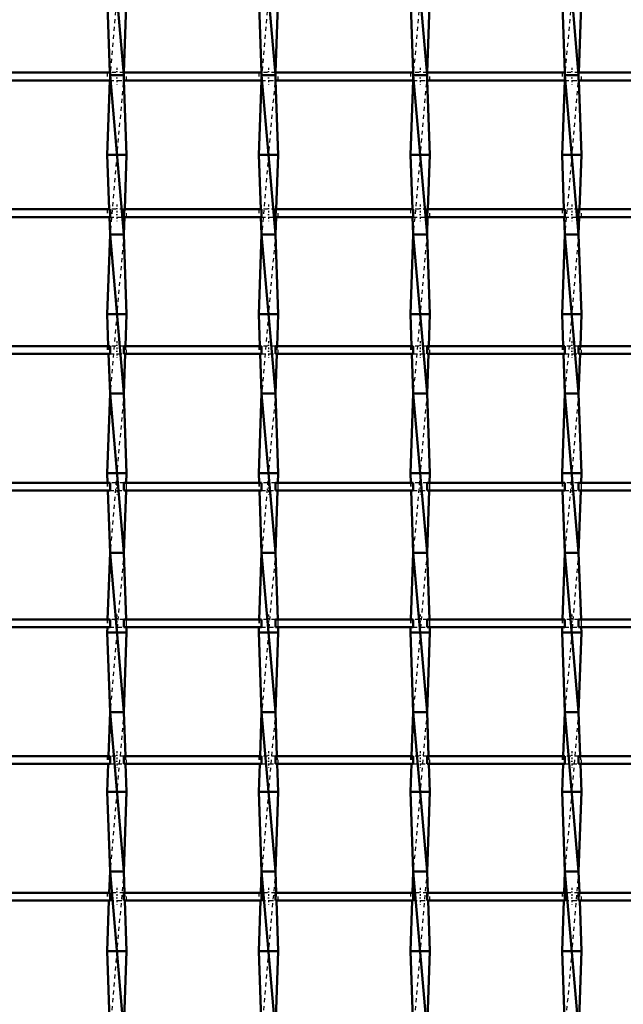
# Model space of a CAD drawing. Header units: millimetres. Extents: x -646 to 551, y -500 to 878.
# Tile 9 of 14: x -158 to -6, y 145 to 392. Entities that reach past the tile are written whole.
import ezdxf

# ---------------------------------------------------------------- set-up
doc = ezdxf.new("R2010")
doc.units = ezdxf.units.MM
doc.linetypes.add('Center', pattern=[1.5, 0.45, -0.5, 0.05, -0.5])
doc.linetypes.add('Dashed', pattern=[2, 1, -1])
for name, color, linetype, lineweight in [('AM_0', 7, 'Continuous', 50), ('AM_7', 7, 'Center', 25), ('AM_9', 6, 'Dashed', 25)]:
    doc.layers.add(name, color=color, linetype=linetype, lineweight=lineweight)

# ---------------------------------------------------------------- blocks, each defined once
blk = doc.blocks.new('7_kg87bdsm7kesa1r7q9rjo4zob________0_in_LSSP2303438211600100035010_4')
at = {"layer": 'AM_0'}
for p, q in [((-135.08, 418), (-131.62, 378)), ((-135.8, 398), (-135.11, 378.63)), ((-130.9, 398), (-131.59, 378.63)), ((-135.13, 376.63), (-135.8, 358)), ((-131.62, 378), (-135.08, 378)), ((-135.08, 378), (-131.62, 338)), ((-131.57, 376.63), (-130.9, 358)), ((-130.9, 358), (-135.8, 358)), ((-135.8, 358), (-135.31, 344.3)), ((-130.9, 358), (-131.39, 344.3)), ((-135.24, 342.3), (-135.08, 338)), ((-131.46, 342.3), (-131.62, 338)), ((-135.08, 338), (-135.8, 318)), ((-135.08, 338), (-131.62, 298)), ((-131.62, 338), (-135.08, 338)), ((-131.62, 338), (-130.9, 318)), ((-130.9, 318), (-135.8, 318)), ((-135.8, 318), (-135.51, 309.97)), ((-130.9, 318), (-131.19, 309.97)), ((-135.44, 307.97), (-135.08, 298)), ((-131.26, 307.97), (-131.62, 298)), ((-135.08, 298), (-135.8, 278)), ((-135.08, 298), (-131.62, 258)), ((-131.62, 298), (-135.08, 298)), ((-131.62, 298), (-130.9, 278)), ((-135.8, 278), (-135.72, 275.64)), ((-130.9, 278), (-135.8, 278)), ((-130.9, 278), (-130.98, 275.64)), ((-135.64, 273.64), (-135.08, 258)), ((-131.06, 273.64), (-131.62, 258)), ((-135.08, 258), (-135.68, 241.31)), ((-135.08, 258), (-131.62, 218)), ((-131.62, 258), (-135.08, 258)), ((-131.62, 258), (-131.02, 241.31)), ((-135.75, 239.31), (-135.8, 238)), ((-135.8, 238), (-135.08, 218)), ((-130.9, 238), (-135.8, 238)), ((-130.9, 238), (-131.62, 218)), ((-130.95, 239.31), (-130.9, 238)), ((-135.08, 218), (-135.48, 206.98)), ((-135.08, 218), (-131.62, 178)), ((-131.62, 218), (-135.08, 218)), ((-131.62, 218), (-131.22, 206.98)), ((-135.55, 204.98), (-135.8, 198)), ((-131.15, 204.98), (-130.9, 198)), ((-130.9, 198), (-135.8, 198)), ((-135.8, 198), (-135.08, 178)), ((-130.9, 198), (-131.62, 178)), ((-135.08, 178), (-135.27, 172.65)), ((-135.08, 178), (-131.62, 138)), ((-131.62, 178), (-135.08, 178)), ((-131.62, 178), (-131.43, 172.65)), ((-135.35, 170.65), (-135.8, 158)), ((-131.35, 170.65), (-130.9, 158)), ((-130.9, 158), (-135.8, 158)), ((-135.8, 158), (-135.08, 138)), ((-130.9, 158), (-131.61, 138.32))]:
    blk.add_line(p, q, dxfattribs=at)
at = {"layer": 'AM_9'}
for p, q in [((-131.62, 418), (-135.08, 378)), ((-135.11, 378.63), (-135.08, 378)), ((-131.59, 378.63), (-131.62, 378)), ((-135.08, 378), (-135.13, 376.63)), ((-131.62, 378), (-135.08, 338)), ((-131.62, 378), (-131.57, 376.63)), ((-135.31, 344.3), (-135.24, 342.3)), ((-131.39, 344.3), (-131.46, 342.3)), ((-131.62, 338), (-135.08, 298)), ((-135.51, 309.97), (-135.44, 307.97)), ((-131.19, 309.97), (-131.26, 307.97)), ((-131.62, 298), (-135.08, 258)), ((-135.72, 275.64), (-135.64, 273.64)), ((-130.98, 275.64), (-131.06, 273.64)), ((-131.62, 258), (-135.08, 218)), ((-135.68, 241.31), (-135.75, 239.31)), ((-131.02, 241.31), (-130.95, 239.31)), ((-131.62, 218), (-135.08, 178)), ((-135.48, 206.98), (-135.55, 204.98)), ((-131.22, 206.98), (-131.15, 204.98)), ((-131.62, 178), (-135.08, 138)), ((-135.27, 172.65), (-135.35, 170.65)), ((-131.43, 172.65), (-131.35, 170.65))]:
    blk.add_line(p, q, dxfattribs=at)
blk = doc.blocks.new('8_bzjpzxdftu7krgdunhydm5e9e________0_in_LSSP2303438211600100035010_4')
at = {"layer": 'AM_0'}
for p, q in [((-96.98, 418), (-93.52, 378)), ((-97.7, 398), (-97.01, 378.63)), ((-92.8, 398), (-93.49, 378.63)), ((-97.03, 376.63), (-97.7, 358)), ((-96.98, 378), (-93.52, 338)), ((-93.52, 378), (-96.98, 378)), ((-93.47, 376.63), (-92.8, 358)), ((-97.7, 358), (-97.21, 344.3)), ((-92.8, 358), (-97.7, 358)), ((-92.8, 358), (-93.29, 344.3)), ((-97.14, 342.3), (-96.98, 338)), ((-93.36, 342.3), (-93.52, 338)), ((-96.98, 338), (-97.7, 318)), ((-96.98, 338), (-93.52, 298)), ((-93.52, 338), (-96.98, 338)), ((-93.52, 338), (-92.8, 318)), ((-97.7, 318), (-97.41, 309.97)), ((-92.8, 318), (-97.7, 318)), ((-92.8, 318), (-93.09, 309.97)), ((-97.34, 307.97), (-96.98, 298)), ((-93.16, 307.97), (-93.52, 298)), ((-96.98, 298), (-97.7, 278)), ((-93.52, 298), (-96.98, 298)), ((-96.98, 298), (-93.52, 258)), ((-93.52, 298), (-92.8, 278)), ((-92.8, 278), (-97.7, 278)), ((-97.7, 278), (-97.62, 275.64)), ((-92.8, 278), (-92.88, 275.64)), ((-97.54, 273.64), (-96.98, 258)), ((-92.96, 273.64), (-93.52, 258)), ((-96.98, 258), (-97.58, 241.31)), ((-96.98, 258), (-93.52, 218)), ((-93.52, 258), (-96.98, 258)), ((-93.52, 258), (-92.92, 241.31)), ((-97.65, 239.31), (-97.7, 238)), ((-92.8, 238), (-97.7, 238)), ((-97.7, 238), (-96.98, 218)), ((-92.8, 238), (-93.52, 218)), ((-92.85, 239.31), (-92.8, 238)), ((-96.98, 218), (-97.38, 206.98)), ((-96.98, 218), (-93.52, 178)), ((-93.52, 218), (-96.98, 218)), ((-93.52, 218), (-93.12, 206.98)), ((-97.45, 204.98), (-97.7, 198)), ((-93.05, 204.98), (-92.8, 198)), ((-97.7, 198), (-96.98, 178)), ((-92.8, 198), (-97.7, 198)), ((-92.8, 198), (-93.52, 178)), ((-96.98, 178), (-97.17, 172.65)), ((-96.98, 178), (-93.52, 138)), ((-93.52, 178), (-96.98, 178)), ((-93.52, 178), (-93.33, 172.65)), ((-97.25, 170.65), (-97.7, 158)), ((-93.25, 170.65), (-92.8, 158)), ((-92.8, 158), (-97.7, 158)), ((-97.7, 158), (-96.98, 138)), ((-92.8, 158), (-93.51, 138.32))]:
    blk.add_line(p, q, dxfattribs=at)
at = {"layer": 'AM_9'}
for p, q in [((-93.52, 418), (-96.98, 378)), ((-97.01, 378.63), (-96.98, 378)), ((-93.49, 378.63), (-93.52, 378)), ((-96.98, 378), (-97.03, 376.63)), ((-93.52, 378), (-96.98, 338)), ((-93.52, 378), (-93.47, 376.63)), ((-97.21, 344.3), (-97.14, 342.3)), ((-93.29, 344.3), (-93.36, 342.3)), ((-93.52, 338), (-96.98, 298)), ((-97.41, 309.97), (-97.34, 307.97)), ((-93.09, 309.97), (-93.16, 307.97)), ((-93.52, 298), (-96.98, 258)), ((-97.62, 275.64), (-97.54, 273.64)), ((-92.88, 275.64), (-92.96, 273.64)), ((-93.52, 258), (-96.98, 218)), ((-97.58, 241.31), (-97.65, 239.31)), ((-92.92, 241.31), (-92.85, 239.31)), ((-93.52, 218), (-96.98, 178)), ((-97.38, 206.98), (-97.45, 204.98)), ((-93.12, 206.98), (-93.05, 204.98)), ((-93.52, 178), (-96.98, 138)), ((-97.17, 172.65), (-97.25, 170.65)), ((-93.33, 172.65), (-93.25, 170.65))]:
    blk.add_line(p, q, dxfattribs=at)
blk = doc.blocks.new('9_qbci5zwy46qh72embo3f2vlkv________0_in_LSSP2303438211600100035010_4')
at = {"layer": 'AM_0'}
for p, q in [((-58.88, 418), (-55.42, 378)), ((-59.6, 398), (-58.91, 378.63)), ((-54.7, 398), (-55.39, 378.63)), ((-58.93, 376.63), (-59.6, 358)), ((-58.88, 378), (-55.42, 338)), ((-55.42, 378), (-58.88, 378)), ((-55.37, 376.63), (-54.7, 358)), ((-54.7, 358), (-59.6, 358)), ((-59.6, 358), (-59.11, 344.3)), ((-54.7, 358), (-55.19, 344.3)), ((-59.04, 342.3), (-58.88, 338)), ((-55.26, 342.3), (-55.42, 338)), ((-58.88, 338), (-59.6, 318)), ((-58.88, 338), (-55.42, 298)), ((-55.42, 338), (-58.88, 338)), ((-55.42, 338), (-54.7, 318)), ((-54.7, 318), (-59.6, 318)), ((-59.6, 318), (-59.31, 309.97)), ((-54.7, 318), (-54.99, 309.97)), ((-59.24, 307.97), (-58.88, 298)), ((-55.06, 307.97), (-55.42, 298)), ((-58.88, 298), (-59.6, 278)), ((-55.42, 298), (-58.88, 298)), ((-58.88, 298), (-55.42, 258)), ((-55.42, 298), (-54.7, 278)), ((-54.7, 278), (-59.6, 278)), ((-59.6, 278), (-59.52, 275.64)), ((-54.7, 278), (-54.78, 275.64)), ((-59.44, 273.64), (-58.88, 258)), ((-54.86, 273.64), (-55.42, 258)), ((-58.88, 258), (-59.48, 241.31)), ((-58.88, 258), (-55.42, 218)), ((-55.42, 258), (-58.88, 258)), ((-55.42, 258), (-54.82, 241.31)), ((-59.55, 239.31), (-59.6, 238)), ((-54.7, 238), (-59.6, 238)), ((-59.6, 238), (-58.88, 218)), ((-54.7, 238), (-55.42, 218)), ((-54.75, 239.31), (-54.7, 238)), ((-58.88, 218), (-59.28, 206.98)), ((-58.88, 218), (-55.42, 178)), ((-55.42, 218), (-58.88, 218)), ((-55.42, 218), (-55.02, 206.98)), ((-59.35, 204.98), (-59.6, 198)), ((-54.95, 204.98), (-54.7, 198)), ((-59.6, 198), (-58.88, 178)), ((-54.7, 198), (-59.6, 198)), ((-54.7, 198), (-55.42, 178)), ((-58.88, 178), (-59.07, 172.65)), ((-58.88, 178), (-55.42, 138)), ((-55.42, 178), (-58.88, 178)), ((-55.42, 178), (-55.23, 172.65)), ((-59.15, 170.65), (-59.6, 158)), ((-55.15, 170.65), (-54.7, 158)), ((-54.7, 158), (-59.6, 158)), ((-59.6, 158), (-58.88, 138)), ((-54.7, 158), (-55.41, 138.32))]:
    blk.add_line(p, q, dxfattribs=at)
at = {"layer": 'AM_9'}
for p, q in [((-55.42, 418), (-58.88, 378)), ((-58.91, 378.63), (-58.88, 378)), ((-55.39, 378.63), (-55.42, 378)), ((-58.88, 378), (-58.93, 376.63)), ((-55.42, 378), (-58.88, 338)), ((-55.42, 378), (-55.37, 376.63)), ((-59.11, 344.3), (-59.04, 342.3)), ((-55.19, 344.3), (-55.26, 342.3)), ((-55.42, 338), (-58.88, 298)), ((-59.31, 309.97), (-59.24, 307.97)), ((-54.99, 309.97), (-55.06, 307.97)), ((-55.42, 298), (-58.88, 258)), ((-59.52, 275.64), (-59.44, 273.64)), ((-54.78, 275.64), (-54.86, 273.64)), ((-55.42, 258), (-58.88, 218)), ((-59.48, 241.31), (-59.55, 239.31)), ((-54.82, 241.31), (-54.75, 239.31)), ((-55.42, 218), (-58.88, 178)), ((-59.28, 206.98), (-59.35, 204.98)), ((-55.02, 206.98), (-54.95, 204.98)), ((-55.42, 178), (-58.88, 138)), ((-59.07, 172.65), (-59.15, 170.65)), ((-55.23, 172.65), (-55.15, 170.65))]:
    blk.add_line(p, q, dxfattribs=at)
blk = doc.blocks.new('10_c7iupv17tb1yi90x5vhnihlxt________0_in_LSSP2303438211600100035010_4')
at = {"layer": 'AM_0'}
for p, q in [((-20.78, 418), (-17.32, 378)), ((-21.5, 398), (-20.81, 378.63)), ((-16.6, 398), (-17.29, 378.63)), ((-20.83, 376.63), (-21.5, 358)), ((-17.32, 378), (-20.78, 378)), ((-20.78, 378), (-17.32, 338)), ((-17.27, 376.63), (-16.6, 358)), ((-16.6, 358), (-21.5, 358)), ((-21.5, 358), (-21.01, 344.3)), ((-16.6, 358), (-17.09, 344.3)), ((-20.94, 342.3), (-20.78, 338)), ((-17.16, 342.3), (-17.32, 338)), ((-20.78, 338), (-21.5, 318)), ((-20.78, 338), (-17.32, 298)), ((-17.32, 338), (-20.78, 338)), ((-17.32, 338), (-16.6, 318)), ((-21.5, 318), (-21.21, 309.97)), ((-16.6, 318), (-21.5, 318)), ((-16.6, 318), (-16.89, 309.97)), ((-21.14, 307.97), (-20.78, 298)), ((-16.96, 307.97), (-17.32, 298)), ((-20.78, 298), (-21.5, 278)), ((-17.32, 298), (-20.78, 298)), ((-20.78, 298), (-17.32, 258)), ((-17.32, 298), (-16.6, 278)), ((-21.5, 278), (-21.42, 275.64)), ((-16.6, 278), (-21.5, 278)), ((-16.6, 278), (-16.68, 275.64)), ((-21.34, 273.64), (-20.78, 258)), ((-16.76, 273.64), (-17.32, 258)), ((-20.78, 258), (-21.38, 241.31)), ((-20.78, 258), (-17.32, 218)), ((-17.32, 258), (-20.78, 258)), ((-17.32, 258), (-16.72, 241.31)), ((-21.45, 239.31), (-21.5, 238)), ((-16.6, 238), (-21.5, 238)), ((-21.5, 238), (-20.78, 218)), ((-16.6, 238), (-17.32, 218)), ((-16.65, 239.31), (-16.6, 238)), ((-20.78, 218), (-21.18, 206.98)), ((-20.78, 218), (-17.32, 178)), ((-17.32, 218), (-20.78, 218)), ((-17.32, 218), (-16.92, 206.98)), ((-21.25, 204.98), (-21.5, 198)), ((-16.85, 204.98), (-16.6, 198)), ((-16.6, 198), (-21.5, 198)), ((-21.5, 198), (-20.78, 178)), ((-16.6, 198), (-17.32, 178)), ((-20.78, 178), (-20.97, 172.65)), ((-17.32, 178), (-20.78, 178)), ((-20.78, 178), (-17.32, 138)), ((-17.32, 178), (-17.13, 172.65)), ((-21.05, 170.65), (-21.5, 158)), ((-17.05, 170.65), (-16.6, 158)), ((-16.6, 158), (-21.5, 158)), ((-21.5, 158), (-20.78, 138)), ((-16.6, 158), (-17.31, 138.32))]:
    blk.add_line(p, q, dxfattribs=at)
at = {"layer": 'AM_9'}
for p, q in [((-17.32, 418), (-20.78, 378)), ((-20.81, 378.63), (-20.78, 378)), ((-17.29, 378.63), (-17.32, 378)), ((-20.78, 378), (-20.83, 376.63)), ((-17.32, 378), (-20.78, 338)), ((-17.32, 378), (-17.27, 376.63)), ((-21.01, 344.3), (-20.94, 342.3)), ((-17.09, 344.3), (-17.16, 342.3)), ((-17.32, 338), (-20.78, 298)), ((-21.21, 309.97), (-21.14, 307.97)), ((-16.89, 309.97), (-16.96, 307.97)), ((-17.32, 298), (-20.78, 258)), ((-21.42, 275.64), (-21.34, 273.64)), ((-16.68, 275.64), (-16.76, 273.64)), ((-17.32, 258), (-20.78, 218)), ((-21.38, 241.31), (-21.45, 239.31)), ((-16.72, 241.31), (-16.65, 239.31)), ((-17.32, 218), (-20.78, 178)), ((-21.18, 206.98), (-21.25, 204.98)), ((-16.92, 206.98), (-16.85, 204.98)), ((-17.32, 178), (-20.78, 138)), ((-20.97, 172.65), (-21.05, 170.65)), ((-17.13, 172.65), (-17.05, 170.65))]:
    blk.add_line(p, q, dxfattribs=at)
blk = doc.blocks.new('39_eban4nnrcmwi7watt6o76nb4v________0_in_LSSP2303438211600100035010_4')
at = {"layer": 'AM_0'}
for p, q in [((-135.08, 172.65), (-169.72, 172.65)), ((-135.08, 172.65), (-135.08, 170.65)), ((-96.98, 172.65), (-131.62, 172.65)), ((-131.62, 170.65), (-131.62, 172.65)), ((-96.98, 172.65), (-96.98, 170.65)), ((-93.52, 170.65), (-93.52, 172.65)), ((-58.88, 172.65), (-93.52, 172.65)), ((-58.88, 172.65), (-58.88, 170.65)), ((-55.42, 170.65), (-55.42, 172.65)), ((-20.78, 172.65), (-55.42, 172.65)), ((-20.78, 172.65), (-20.78, 170.65)), ((-17.32, 170.65), (-17.32, 172.65)), ((17.32, 172.65), (-17.32, 172.65)), ((-135.08, 170.65), (-169.72, 170.65)), ((-96.98, 170.65), (-131.62, 170.65)), ((-58.88, 170.65), (-93.52, 170.65)), ((-20.78, 170.65), (-55.42, 170.65)), ((17.32, 170.65), (-17.32, 170.65))]:
    blk.add_line(p, q, dxfattribs=at)
at = {"layer": 'AM_7'}
for p, q in [((-133.35, 173.85), (-133.35, 169.45)), ((-95.25, 173.85), (-95.25, 169.45)), ((-57.15, 173.85), (-57.15, 169.45)), ((-19.05, 173.85), (-19.05, 169.45))]:
    blk.add_line(p, q, dxfattribs=at)
at = {"layer": 'AM_9'}
for p, q in [((-135.8, 172.65), (-135.8, 170.65)), ((-131.62, 172.65), (-135.08, 172.65)), ((-130.9, 170.65), (-130.9, 172.65)), ((-97.7, 172.65), (-97.7, 170.65)), ((-93.52, 172.65), (-96.98, 172.65)), ((-92.8, 170.65), (-92.8, 172.65)), ((-59.6, 172.65), (-59.6, 170.65)), ((-55.42, 172.65), (-58.88, 172.65)), ((-54.7, 170.65), (-54.7, 172.65)), ((-21.5, 172.65), (-21.5, 170.65)), ((-17.32, 172.65), (-20.78, 172.65)), ((-16.6, 170.65), (-16.6, 172.65)), ((-135.08, 170.65), (-131.62, 170.65)), ((-96.98, 170.65), (-93.52, 170.65)), ((-58.88, 170.65), (-55.42, 170.65)), ((-20.78, 170.65), (-17.32, 170.65))]:
    blk.add_line(p, q, dxfattribs=at)
blk = doc.blocks.new('40_b4tvbxdr3ll9vnqfkgt5lofmd________0_in_LSSP2303438211600100035010_4')
at = {"layer": 'AM_0'}
for p, q in [((-135.08, 206.98), (-169.72, 206.98)), ((-135.08, 206.98), (-135.08, 204.98)), ((-96.98, 206.98), (-131.62, 206.98)), ((-131.62, 204.98), (-131.62, 206.98)), ((-96.98, 206.98), (-96.98, 204.98)), ((-93.52, 204.98), (-93.52, 206.98)), ((-58.88, 206.98), (-93.52, 206.98)), ((-58.88, 206.98), (-58.88, 204.98)), ((-55.42, 204.98), (-55.42, 206.98)), ((-20.78, 206.98), (-55.42, 206.98)), ((-20.78, 206.98), (-20.78, 204.98)), ((-17.32, 204.98), (-17.32, 206.98)), ((17.32, 206.98), (-17.32, 206.98)), ((-135.08, 204.98), (-169.72, 204.98)), ((-96.98, 204.98), (-131.62, 204.98)), ((-58.88, 204.98), (-93.52, 204.98)), ((-20.78, 204.98), (-55.42, 204.98)), ((17.32, 204.98), (-17.32, 204.98))]:
    blk.add_line(p, q, dxfattribs=at)
at = {"layer": 'AM_7'}
for p, q in [((-133.35, 208.18), (-133.35, 203.78)), ((-95.25, 208.18), (-95.25, 203.78)), ((-57.15, 208.18), (-57.15, 203.78)), ((-19.05, 208.18), (-19.05, 203.78))]:
    blk.add_line(p, q, dxfattribs=at)
at = {"layer": 'AM_9'}
for p, q in [((-135.8, 206.98), (-135.8, 204.98)), ((-131.62, 206.98), (-135.08, 206.98)), ((-130.9, 204.98), (-130.9, 206.98)), ((-97.7, 206.98), (-97.7, 204.98)), ((-93.52, 206.98), (-96.98, 206.98)), ((-92.8, 204.98), (-92.8, 206.98)), ((-59.6, 206.98), (-59.6, 204.98)), ((-55.42, 206.98), (-58.88, 206.98)), ((-54.7, 204.98), (-54.7, 206.98)), ((-21.5, 206.98), (-21.5, 204.98)), ((-17.32, 206.98), (-20.78, 206.98)), ((-16.6, 204.98), (-16.6, 206.98)), ((-135.08, 204.98), (-131.62, 204.98)), ((-96.98, 204.98), (-93.52, 204.98)), ((-58.88, 204.98), (-55.42, 204.98)), ((-20.78, 204.98), (-17.32, 204.98))]:
    blk.add_line(p, q, dxfattribs=at)
blk = doc.blocks.new('41_c4gyglf5fwjdib89lx6io2hgn________0_in_LSSP2303438211600100035010_4')
at = {"layer": 'AM_0'}
for p, q in [((-135.08, 241.31), (-169.72, 241.31)), ((-135.08, 241.31), (-135.08, 239.31)), ((-131.62, 239.31), (-131.62, 241.31)), ((-96.98, 241.31), (-131.62, 241.31)), ((-96.98, 241.31), (-96.98, 239.31)), ((-93.52, 239.31), (-93.52, 241.31)), ((-58.88, 241.31), (-93.52, 241.31)), ((-58.88, 241.31), (-58.88, 239.31)), ((-55.42, 239.31), (-55.42, 241.31)), ((-20.78, 241.31), (-55.42, 241.31)), ((-20.78, 241.31), (-20.78, 239.31)), ((-17.32, 239.31), (-17.32, 241.31)), ((17.32, 241.31), (-17.32, 241.31)), ((-135.08, 239.31), (-169.72, 239.31)), ((-96.98, 239.31), (-131.62, 239.31)), ((-58.88, 239.31), (-93.52, 239.31)), ((-20.78, 239.31), (-55.42, 239.31)), ((17.32, 239.31), (-17.32, 239.31))]:
    blk.add_line(p, q, dxfattribs=at)
at = {"layer": 'AM_7'}
for p, q in [((-133.35, 242.51), (-133.35, 238.11)), ((-95.25, 242.51), (-95.25, 238.11)), ((-57.15, 242.51), (-57.15, 238.11)), ((-19.05, 242.51), (-19.05, 238.11))]:
    blk.add_line(p, q, dxfattribs=at)
at = {"layer": 'AM_9'}
for p, q in [((-135.8, 241.31), (-135.8, 239.31)), ((-131.62, 241.31), (-135.08, 241.31)), ((-130.9, 239.31), (-130.9, 241.31)), ((-97.7, 241.31), (-97.7, 239.31)), ((-93.52, 241.31), (-96.98, 241.31)), ((-92.8, 239.31), (-92.8, 241.31)), ((-59.6, 241.31), (-59.6, 239.31)), ((-55.42, 241.31), (-58.88, 241.31)), ((-54.7, 239.31), (-54.7, 241.31)), ((-21.5, 241.31), (-21.5, 239.31)), ((-17.32, 241.31), (-20.78, 241.31)), ((-16.6, 239.31), (-16.6, 241.31)), ((-135.08, 239.31), (-131.62, 239.31)), ((-96.98, 239.31), (-93.52, 239.31)), ((-58.88, 239.31), (-55.42, 239.31)), ((-20.78, 239.31), (-17.32, 239.31))]:
    blk.add_line(p, q, dxfattribs=at)
blk = doc.blocks.new('42_84e6v3g3fzlwke4lg6umca7vm________0_in_LSSP2303438211600100035010_4')
at = {"layer": 'AM_0'}
for p, q in [((-135.08, 275.64), (-169.72, 275.64)), ((-135.08, 275.64), (-135.08, 273.64)), ((-96.98, 275.64), (-131.62, 275.64)), ((-131.62, 273.64), (-131.62, 275.64)), ((-96.98, 275.64), (-96.98, 273.64)), ((-93.52, 273.64), (-93.52, 275.64)), ((-58.88, 275.64), (-93.52, 275.64)), ((-58.88, 275.64), (-58.88, 273.64)), ((-55.42, 273.64), (-55.42, 275.64)), ((-20.78, 275.64), (-55.42, 275.64)), ((-20.78, 275.64), (-20.78, 273.64)), ((-17.32, 273.64), (-17.32, 275.64)), ((17.32, 275.64), (-17.32, 275.64)), ((-135.08, 273.64), (-169.72, 273.64)), ((-96.98, 273.64), (-131.62, 273.64)), ((-58.88, 273.64), (-93.52, 273.64)), ((-20.78, 273.64), (-55.42, 273.64)), ((17.32, 273.64), (-17.32, 273.64))]:
    blk.add_line(p, q, dxfattribs=at)
at = {"layer": 'AM_7'}
for p, q in [((-133.35, 276.84), (-133.35, 272.44)), ((-95.25, 276.84), (-95.25, 272.44)), ((-57.15, 276.84), (-57.15, 272.44)), ((-19.05, 276.84), (-19.05, 272.44))]:
    blk.add_line(p, q, dxfattribs=at)
at = {"layer": 'AM_9'}
for p, q in [((-135.8, 275.64), (-135.8, 273.64)), ((-131.62, 275.64), (-135.08, 275.64)), ((-130.9, 273.64), (-130.9, 275.64)), ((-97.7, 275.64), (-97.7, 273.64)), ((-93.52, 275.64), (-96.98, 275.64)), ((-92.8, 273.64), (-92.8, 275.64)), ((-59.6, 275.64), (-59.6, 273.64)), ((-55.42, 275.64), (-58.88, 275.64)), ((-54.7, 273.64), (-54.7, 275.64)), ((-21.5, 275.64), (-21.5, 273.64)), ((-17.32, 275.64), (-20.78, 275.64)), ((-16.6, 273.64), (-16.6, 275.64)), ((-135.08, 273.64), (-131.62, 273.64)), ((-96.98, 273.64), (-93.52, 273.64)), ((-58.88, 273.64), (-55.42, 273.64)), ((-20.78, 273.64), (-17.32, 273.64))]:
    blk.add_line(p, q, dxfattribs=at)
blk = doc.blocks.new('43_p23njr6qnz5kvoiise869c88a________0_in_LSSP2303438211600100035010_4')
at = {"layer": 'AM_0'}
for p, q in [((-135.08, 309.97), (-169.72, 309.97)), ((-135.08, 309.97), (-135.08, 307.97)), ((-131.62, 307.97), (-131.62, 309.97)), ((-96.98, 309.97), (-131.62, 309.97)), ((-96.98, 309.97), (-96.98, 307.97)), ((-93.52, 307.97), (-93.52, 309.97)), ((-58.88, 309.97), (-93.52, 309.97)), ((-58.88, 309.97), (-58.88, 307.97)), ((-55.42, 307.97), (-55.42, 309.97)), ((-20.78, 309.97), (-55.42, 309.97)), ((-20.78, 309.97), (-20.78, 307.97)), ((-17.32, 307.97), (-17.32, 309.97)), ((17.32, 309.97), (-17.32, 309.97)), ((-135.08, 307.97), (-169.72, 307.97)), ((-96.98, 307.97), (-131.62, 307.97)), ((-58.88, 307.97), (-93.52, 307.97)), ((-20.78, 307.97), (-55.42, 307.97)), ((17.32, 307.97), (-17.32, 307.97))]:
    blk.add_line(p, q, dxfattribs=at)
at = {"layer": 'AM_7'}
for p, q in [((-133.35, 311.17), (-133.35, 306.77)), ((-95.25, 311.17), (-95.25, 306.77)), ((-57.15, 311.17), (-57.15, 306.77)), ((-19.05, 311.17), (-19.05, 306.77))]:
    blk.add_line(p, q, dxfattribs=at)
at = {"layer": 'AM_9'}
for p, q in [((-135.8, 309.97), (-135.8, 307.97)), ((-131.62, 309.97), (-135.08, 309.97)), ((-130.9, 307.97), (-130.9, 309.97)), ((-97.7, 309.97), (-97.7, 307.97)), ((-93.52, 309.97), (-96.98, 309.97)), ((-92.8, 307.97), (-92.8, 309.97)), ((-59.6, 309.97), (-59.6, 307.97)), ((-55.42, 309.97), (-58.88, 309.97)), ((-54.7, 307.97), (-54.7, 309.97)), ((-21.5, 309.97), (-21.5, 307.97)), ((-17.32, 309.97), (-20.78, 309.97)), ((-16.6, 307.97), (-16.6, 309.97)), ((-135.08, 307.97), (-131.62, 307.97)), ((-96.98, 307.97), (-93.52, 307.97)), ((-58.88, 307.97), (-55.42, 307.97)), ((-20.78, 307.97), (-17.32, 307.97))]:
    blk.add_line(p, q, dxfattribs=at)
blk = doc.blocks.new('44_agyqaj3zogghv4i1mg3eq2vkn________0_in_LSSP2303438211600100035010_4')
at = {"layer": 'AM_0'}
for p, q in [((-135.08, 344.3), (-169.72, 344.3)), ((-135.08, 344.3), (-135.08, 342.3)), ((-96.98, 344.3), (-131.62, 344.3)), ((-131.62, 342.3), (-131.62, 344.3)), ((-96.98, 344.3), (-96.98, 342.3)), ((-93.52, 342.3), (-93.52, 344.3)), ((-58.88, 344.3), (-93.52, 344.3)), ((-58.88, 344.3), (-58.88, 342.3)), ((-55.42, 342.3), (-55.42, 344.3)), ((-20.78, 344.3), (-55.42, 344.3)), ((-20.78, 344.3), (-20.78, 342.3)), ((-17.32, 342.3), (-17.32, 344.3)), ((17.32, 344.3), (-17.32, 344.3)), ((-135.08, 342.3), (-169.72, 342.3)), ((-96.98, 342.3), (-131.62, 342.3)), ((-58.88, 342.3), (-93.52, 342.3)), ((-20.78, 342.3), (-55.42, 342.3)), ((17.32, 342.3), (-17.32, 342.3))]:
    blk.add_line(p, q, dxfattribs=at)
at = {"layer": 'AM_7'}
for p, q in [((-133.35, 345.5), (-133.35, 341.1)), ((-95.25, 345.5), (-95.25, 341.1)), ((-57.15, 345.5), (-57.15, 341.1)), ((-19.05, 345.5), (-19.05, 341.1))]:
    blk.add_line(p, q, dxfattribs=at)
at = {"layer": 'AM_9'}
for p, q in [((-135.8, 344.3), (-135.8, 342.3)), ((-131.62, 344.3), (-135.08, 344.3)), ((-130.9, 342.3), (-130.9, 344.3)), ((-97.7, 344.3), (-97.7, 342.3)), ((-93.52, 344.3), (-96.98, 344.3)), ((-92.8, 342.3), (-92.8, 344.3)), ((-59.6, 344.3), (-59.6, 342.3)), ((-55.42, 344.3), (-58.88, 344.3)), ((-54.7, 342.3), (-54.7, 344.3)), ((-21.5, 344.3), (-21.5, 342.3)), ((-17.32, 344.3), (-20.78, 344.3)), ((-16.6, 342.3), (-16.6, 344.3)), ((-135.08, 342.3), (-131.62, 342.3)), ((-96.98, 342.3), (-93.52, 342.3)), ((-58.88, 342.3), (-55.42, 342.3)), ((-20.78, 342.3), (-17.32, 342.3))]:
    blk.add_line(p, q, dxfattribs=at)
blk = doc.blocks.new('45_4ycfpzo3ngpu1bmi58ptk5zjr________0_in_LSSP2303438211600100035010_4')
at = {"layer": 'AM_0'}
for p, q in [((-135.08, 378.63), (-169.72, 378.63)), ((-135.08, 378.63), (-135.08, 376.63)), ((-131.62, 376.63), (-131.62, 378.63)), ((-96.98, 378.63), (-131.62, 378.63)), ((-96.98, 378.63), (-96.98, 376.63)), ((-58.88, 378.63), (-93.52, 378.63)), ((-93.52, 376.63), (-93.52, 378.63)), ((-58.88, 378.63), (-58.88, 376.63)), ((-55.42, 376.63), (-55.42, 378.63)), ((-20.78, 378.63), (-55.42, 378.63)), ((-20.78, 378.63), (-20.78, 376.63)), ((-17.32, 376.63), (-17.32, 378.63)), ((17.32, 378.63), (-17.32, 378.63)), ((-135.08, 376.63), (-169.72, 376.63)), ((-96.98, 376.63), (-131.62, 376.63)), ((-58.88, 376.63), (-93.52, 376.63)), ((-20.78, 376.63), (-55.42, 376.63)), ((17.32, 376.63), (-17.32, 376.63))]:
    blk.add_line(p, q, dxfattribs=at)
at = {"layer": 'AM_7'}
for p, q in [((-133.35, 379.83), (-133.35, 375.43)), ((-95.25, 379.83), (-95.25, 375.43)), ((-57.15, 379.83), (-57.15, 375.43)), ((-19.05, 379.83), (-19.05, 375.43))]:
    blk.add_line(p, q, dxfattribs=at)
at = {"layer": 'AM_9'}
for p, q in [((-135.8, 378.63), (-135.8, 376.63)), ((-131.59, 378.63), (-135.11, 378.63)), ((-130.9, 376.63), (-130.9, 378.63)), ((-97.7, 378.63), (-97.7, 376.63)), ((-93.49, 378.63), (-97.01, 378.63)), ((-92.8, 376.63), (-92.8, 378.63)), ((-59.6, 378.63), (-59.6, 376.63)), ((-55.39, 378.63), (-58.91, 378.63)), ((-54.7, 376.63), (-54.7, 378.63)), ((-21.5, 378.63), (-21.5, 376.63)), ((-17.29, 378.63), (-20.81, 378.63)), ((-16.6, 376.63), (-16.6, 378.63)), ((-135.08, 376.63), (-131.62, 376.63)), ((-96.98, 376.63), (-93.52, 376.63)), ((-58.88, 376.63), (-55.42, 376.63)), ((-20.78, 376.63), (-17.32, 376.63))]:
    blk.add_line(p, q, dxfattribs=at)

msp = doc.modelspace()

# ---------------------------------------------------------------- block references
for name in ['7_kg87bdsm7kesa1r7q9rjo4zob________0_in_LSSP2303438211600100035010_4', '8_bzjpzxdftu7krgdunhydm5e9e________0_in_LSSP2303438211600100035010_4', '9_qbci5zwy46qh72embo3f2vlkv________0_in_LSSP2303438211600100035010_4', '10_c7iupv17tb1yi90x5vhnihlxt________0_in_LSSP2303438211600100035010_4', '45_4ycfpzo3ngpu1bmi58ptk5zjr________0_in_LSSP2303438211600100035010_4', '44_agyqaj3zogghv4i1mg3eq2vkn________0_in_LSSP2303438211600100035010_4', '43_p23njr6qnz5kvoiise869c88a________0_in_LSSP2303438211600100035010_4', '42_84e6v3g3fzlwke4lg6umca7vm________0_in_LSSP2303438211600100035010_4', '41_c4gyglf5fwjdib89lx6io2hgn________0_in_LSSP2303438211600100035010_4', '40_b4tvbxdr3ll9vnqfkgt5lofmd________0_in_LSSP2303438211600100035010_4', '39_eban4nnrcmwi7watt6o76nb4v________0_in_LSSP2303438211600100035010_4']:
    msp.add_blockref(name, (0, 0))

doc.saveas('drawing.dxf')
